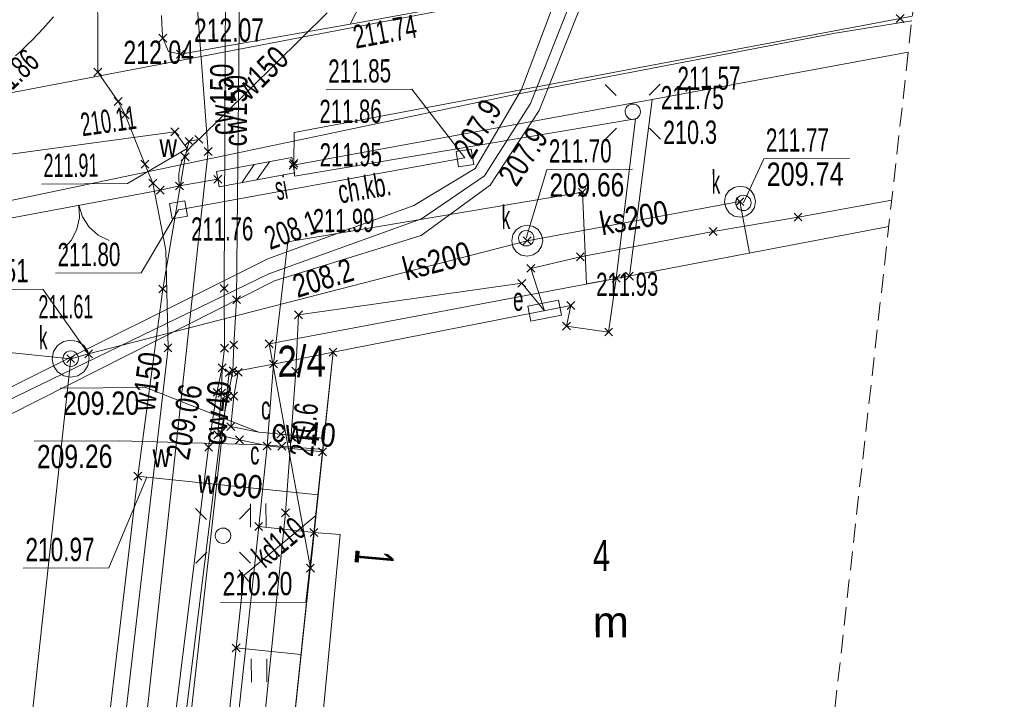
# Model space of a CAD drawing. Header units: millimetres. Extents: x 1477672 to 1731286, y -587673 to -401480.
# Tile 31 of 33: x 1648479 to 1680226, y -450072 to -428150. Entities that reach past the tile are written whole.
import ezdxf
from ezdxf.xclip import XClip

# ---------------------------------------------------------------- set-up
doc = ezdxf.new("R2010")
doc.units = ezdxf.units.MM
doc.header["$MEASUREMENT"] = 0
doc.header["$XCLIPFRAME"] = 0
doc.linetypes.add('2', pattern=[900, 600, -300])
doc.layers.add('820-G Rysunki Obrazki', color=7, linetype='Continuous')
for name, color, linetype, lineweight in [('mapa_robocza (1)_31_000 Inne (niezydentyfikowane)_Nr_pióra__1', 1, 'Continuous', 18), ('mapa_robocza (1)_31_000 Inne (niezydentyfikowane)_Nr_pióra__141', 141, 'Continuous', 18), ('mapa_robocza (1)_31_000 Inne (niezydentyfikowane)_Nr_pióra__18', 18, 'Continuous', 18), ('mapa_robocza (1)_31_000 Inne (niezydentyfikowane)_Nr_pióra__212', 212, 'Continuous', 18), ('mapa_robocza (1)_31_000 Inne (niezydentyfikowane)_Nr_pióra__30', 30, 'Continuous', 18), ('mapa_robocza (1)_31_000 Inne (niezydentyfikowane)_Nr_pióra__34', 34, 'Continuous', 18), ('mapa_robocza (1)_31_000 Inne (niezydentyfikowane)_Nr_pióra__5', 5, 'Continuous', 18), ('mapa_robocza (1)_31_000 Inne (niezydentyfikowane)_Nr_pióra__7', 7, 'Continuous', 18), ('mapa_robocza (1)_31_000 Inne (niezydentyfikowane)_Nr_pióra__96', 96, 'Continuous', 18), ('mapa_robocza (1)_31_Zakres_Nr_pióra__5', 5, 'Continuous', 18)]:
    doc.layers.add(name, color=color, linetype=linetype, lineweight=lineweight)
doc.styles.add('GENERATED_STYLE_3', font='arial.ttf')

# ---------------------------------------------------------------- blocks, each defined once
blk = doc.blocks.new('Rysunek_1_31', base_point=(1578976, -495102))
at = {"layer": 'mapa_robocza (1)_31_000 Inne (niezydentyfikowane)_Nr_pióra__1', "linetype": 'Continuous', "lineweight": 18, "flags": 128}
for points in [[(1652165, -409952), (1653850, -422933), (1654557, -432403), (1650542, -469167), (1649518, -477744), (1648755, -485062), (1648497, -488410), (1651219, -489220), (1652653, -489534), (1652721, -490945), (1651693, -501175), (1650588, -515883), (1650380, -517974), (1653194, -518678), (1653167, -519228)], [(1643764, -496282), (1641807, -494994), (1641417, -493306), (1641642, -487354), (1642073, -483942), (1643489, -469404), (1645409, -453822), (1646387, -443106), (1646807, -441384), (1647770, -440208), (1656485, -435868), (1661185, -434141), (1663168, -432949), (1664663, -430400), (1665648, -427775), (1667196, -422236), (1667852, -421442), (1668758, -420837), (1672453, -419905), (1678262, -419059)], [(1644150, -495640), (1642524, -494620), (1642187, -493271), (1642422, -487230), (1642773, -483928), (1644141, -469820), (1646069, -453868), (1646987, -443233), (1647349, -441811), (1648124, -440906), (1656699, -436577), (1661421, -435109), (1663651, -433486), (1665227, -431077), (1666489, -427920), (1667818, -422562), (1668414, -421909), (1669181, -421394), (1672826, -420543), (1678183, -419764)], [(1676596, -433974), (1673575, -434516), (1670839, -434982), (1666556, -435798), (1664959, -436172), (1665405, -437536), (1664672, -436654), (1657470, -437671), (1657381, -439484), (1657050, -444060), (1655844, -455851), (1655339, -462714), (1655303, -463145), (1654098, -472494), (1654201, -473475), (1653922, -474466), (1652957, -484017), (1653415, -485698), (1653015, -491004), (1651973, -501230), (1650975, -515828), (1650789, -517802), (1653503, -518456), (1653487, -519267)]]:
    blk.add_lwpolyline(points, dxfattribs=at)
blk.add_lwpolyline([(1664962, -437878), (1664866, -437387), (1665848, -437195), (1665944, -437685)], close=True, dxfattribs=at)
at = {"layer": 'mapa_robocza (1)_31_000 Inne (niezydentyfikowane)_Nr_pióra__141', "linetype": 'Continuous', "lineweight": 18, "flags": 128}
for points in [[(1676743, -427983), (1676998, -428236)], [(1676744, -428237), (1676997, -427982)], [(1652966, -428621), (1653221, -428874)], [(1652967, -428875), (1653220, -428620)], [(1653539, -429138), (1653794, -429390)], [(1653540, -429392), (1653793, -429136)], [(1650872, -429713), (1651128, -429966)], [(1650874, -429967), (1651126, -429712)], [(1651528, -430659), (1651783, -430912)], [(1651529, -430913), (1651782, -430658)], [(1651750, -431098), (1652006, -431351)], [(1651752, -431352), (1652004, -431097)], [(1653353, -431639), (1653609, -431891)], [(1653355, -431893), (1653607, -431637)], [(1653815, -431946), (1654071, -432199)], [(1653817, -432200), (1654069, -431945)], [(1654125, -431884), (1654380, -432137)], [(1654126, -432138), (1654379, -431883)], [(1654429, -432277), (1654685, -432529)], [(1654431, -432531), (1654683, -432275)], [(1652389, -432684), (1652645, -432937)], [(1652391, -432938), (1652643, -432683)], [(1653688, -432447), (1653943, -432699)], [(1653689, -432701), (1653942, -432445)], [(1657170, -432717), (1657425, -432969)], [(1657171, -432971), (1657424, -432715)], [(1657189, -432657), (1657445, -432909)], [(1657191, -432911), (1657443, -432655)], [(1652643, -433293), (1652898, -433545)], [(1652644, -433547), (1652897, -433291)], [(1654742, -433171), (1654998, -433423)], [(1654744, -433425), (1654996, -433169)], [(1652884, -433522), (1653140, -433774)], [(1652886, -433776), (1653138, -433520)], [(1653503, -433388), (1653759, -433641)], [(1653505, -433642), (1653757, -433387)], [(1666495, -433593), (1666750, -433845)], [(1666496, -433847), (1666749, -433591)], [(1671577, -433893), (1671832, -434146)], [(1671578, -434147), (1671831, -433892)], [(1673448, -434390), (1673703, -434642)], [(1673449, -434644), (1673702, -434388)], [(1670711, -434855), (1670967, -435108)], [(1670713, -435109), (1670965, -434854)], [(1664714, -435153), (1664969, -435406)], [(1664715, -435407), (1664968, -435152)], [(1666428, -435671), (1666683, -435924)], [(1666429, -435925), (1666682, -435670)], [(1664831, -436045), (1665086, -436298)], [(1664832, -436299), (1665085, -436044)], [(1664545, -436782), (1664798, -436527)], [(1667581, -436367), (1667836, -436619)], [(1667582, -436621), (1667835, -436365)], [(1668011, -436294), (1668266, -436547)], [(1668012, -436548), (1668264, -436293)], [(1652963, -436711), (1653218, -436964)], [(1652964, -436965), (1653217, -436710)], [(1654943, -436690), (1655198, -436942)], [(1654944, -436944), (1655197, -436688)], [(1664544, -436528), (1664799, -436781)], [(1655345, -437057), (1655600, -437310)], [(1655346, -437311), (1655599, -437056)], [(1666126, -437245), (1666381, -437498)], [(1666127, -437499), (1666380, -437244)], [(1657343, -437545), (1657598, -437797)], [(1657344, -437799), (1657597, -437543)], [(1665980, -437906), (1666235, -438158)], [(1665981, -438160), (1666234, -437904)], [(1667341, -438098), (1667596, -438351)], [(1667342, -438352), (1667595, -438097)], [(1653134, -438610), (1653389, -438863)], [(1653135, -438864), (1653388, -438609)], [(1654954, -438620), (1655209, -438872)], [(1654955, -438874), (1655208, -438618)], [(1655253, -438518), (1655509, -438770)], [(1655255, -438772), (1655507, -438516)], [(1656393, -438481), (1656648, -438734)], [(1656394, -438735), (1656647, -438480)], [(1658455, -438749), (1658710, -439002)], [(1658456, -439003), (1658709, -438748)], [(1649996, -438958), (1650251, -439211)], [(1649997, -439212), (1650250, -438957)], [(1650575, -438805), (1650830, -439058)], [(1650576, -439059), (1650829, -438804)], [(1654877, -439250), (1655133, -439503)], [(1654879, -439504), (1655131, -439249)], [(1655228, -439348), (1655483, -439601)], [(1655229, -439602), (1655482, -439347)], [(1656537, -439131), (1656792, -439383)], [(1656538, -439385), (1656791, -439129)], [(1657253, -439357), (1657509, -439610)], [(1657255, -439611), (1657507, -439356)], [(1655108, -439409), (1655364, -439661)], [(1655110, -439663), (1655362, -439407)], [(1655398, -439397), (1655654, -439650)], [(1655400, -439651), (1655652, -439396)], [(1654712, -440041), (1654967, -440294)], [(1654713, -440295), (1654966, -440040)], [(1654862, -440070), (1655118, -440323)], [(1654864, -440324), (1655116, -440069)], [(1655063, -440179), (1655318, -440432)], [(1655064, -440433), (1655317, -440178)], [(1655253, -440168), (1655508, -440420)], [(1655254, -440422), (1655507, -440167)], [(1655158, -441149), (1655414, -441401)], [(1655160, -441403), (1655412, -441147)], [(1654740, -441411), (1654995, -441663)], [(1654741, -441665), (1654994, -441409)], [(1654839, -441340), (1655095, -441593)], [(1654841, -441594), (1655093, -441339)], [(1655441, -441577), (1655696, -441829)], [(1655442, -441831), (1655695, -441575)], [(1656770, -441389), (1657025, -441642)], [(1656771, -441643), (1657024, -441388)], [(1654442, -441813), (1654698, -442065)], [(1654444, -442067), (1654696, -441811)], [(1656332, -441772), (1656587, -442024)], [(1656333, -442026), (1656586, -441770)], [(1656802, -441779), (1657058, -442032)], [(1656804, -442033), (1657056, -441778)], [(1658113, -441961), (1658369, -442214)], [(1658115, -442215), (1658367, -441960)], [(1652158, -442746), (1652413, -442998)], [(1652159, -443000), (1652412, -442744)], [(1656923, -443933), (1657178, -444186)], [(1656924, -444187), (1657177, -443932)], [(1656057, -444373), (1656313, -444626)], [(1656059, -444627), (1656311, -444372)], [(1657838, -444563), (1658094, -444816)], [(1657840, -444817), (1658092, -444562)], [(1657725, -445714), (1657980, -445966)], [(1657726, -445968), (1657979, -445712)], [(1655330, -448288), (1655585, -448540)], [(1655331, -448542), (1655584, -448286)]]:
    blk.add_lwpolyline(points, dxfattribs=at)
at = {"layer": 'mapa_robocza (1)_31_000 Inne (niezydentyfikowane)_Nr_pióra__18', "linetype": 'Continuous', "lineweight": 18, "flags": 128}
blk.add_lwpolyline([(1676502, -434816), (1667709, -436493), (1667469, -438224), (1666108, -438032), (1666254, -437371), (1658582, -438876), (1656866, -455116), (1664251, -455883), (1664336, -455053), (1667088, -455347), (1667003, -456187), (1674031, -456926)], dxfattribs=at)
at = {"layer": 'mapa_robocza (1)_31_000 Inne (niezydentyfikowane)_Nr_pióra__212', "linetype": 'Continuous', "lineweight": 18, "flags": 128}
for points in [[(1655005, -439376), (1655081, -438746), (1655070, -436816), (1655130, -424685), (1661404, -423659)], [(1655356, -439474), (1655381, -438644), (1655472, -437184), (1655592, -425043), (1661707, -424067)], [(1646906, -505264), (1647727, -505340), (1650028, -505556), (1651558, -493557), (1651899, -490265), (1648807, -489903), (1650027, -477726), (1651598, -465887), (1651877, -463885), (1652831, -456029), (1653099, -453858), (1654570, -441939), (1654840, -440167), (1655005, -439376)], [(1658250, -442018), (1656930, -441905), (1656329, -441859), (1655569, -441703), (1654868, -441537), (1654990, -440196), (1655005, -439376)], [(1647139, -505723), (1647829, -505799), (1650401, -506054), (1652041, -494024), (1652537, -489822), (1649274, -489420), (1650485, -477333), (1652056, -465414), (1652307, -463902), (1653247, -455227), (1653467, -453516), (1654967, -441467), (1655190, -440305), (1655356, -439474)], [(1658288, -441647), (1656898, -441515), (1656187, -441450), (1655286, -441275), (1655380, -440294), (1655526, -439523), (1655356, -439474)], [(1656187, -441450), (1652549, -440019), (1649789, -440034)], [(1656329, -441859), (1651709, -441733), (1648949, -441748)]]:
    blk.add_lwpolyline(points, dxfattribs=at)
at = {"layer": 'mapa_robocza (1)_31_000 Inne (niezydentyfikowane)_Nr_pióra__30', "linetype": 'Continuous', "lineweight": 18, "flags": 128}
blk.add_lwpolyline([(1678224, -419399), (1672355, -420236), (1669020, -421085), (1667477, -422434), (1666129, -427862), (1664946, -430849), (1663469, -433187), (1661437, -434569), (1656508, -436348), (1648011, -440477), (1647049, -441762), (1645769, -453860), (1643927, -469041), (1642471, -483610), (1641965, -487783), (1641665, -492914), (1642235, -494751), (1644404, -496219), (1650855, -499961), (1654511, -502580), (1655878, -505522), (1655226, -508656), (1648401, -514796), (1647196, -515693)], dxfattribs=at)
at = {"layer": 'mapa_robocza (1)_31_000 Inne (niezydentyfikowane)_Nr_pióra__34', "linetype": 'Continuous', "lineweight": 18, "flags": 128}
for points in [[(1671815, -434059), (1672476, -432640), (1675236, -432624)], [(1664811, -435200), (1665478, -432991), (1668238, -432975)], [(1650123, -439085), (1650702, -438931), (1664842, -435279), (1671704, -434020), (1672014, -435668)], [(1650702, -438931), (1649230, -436842), (1646470, -436858)], [(1650123, -439085), (1646771, -438749), (1644011, -438765)], [(1650123, -439085), (1646307, -474237), (1644812, -487246)], [(1655457, -448414), (1655704, -446082), (1658023, -444139)], [(1655211, -450755), (1655457, -448414)], [(1655457, -448414), (1657549, -448622)]]:
    blk.add_lwpolyline(points, dxfattribs=at)
for points in [[(1671707, -434520), (1671516, -434483), (1671352, -434376), (1671244, -434213), (1671204, -434023), (1671241, -433831), (1671348, -433668), (1671511, -433559), (1671702, -433520), (1671893, -433557), (1672056, -433664), (1672165, -433826), (1672204, -434017), (1672168, -434208), (1672060, -434372), (1671898, -434481)], [(1664844, -435779), (1664653, -435743), (1664490, -435635), (1664381, -435473), (1664342, -435282), (1664378, -435091), (1664486, -434927), (1664648, -434819), (1664839, -434779), (1665030, -434816), (1665194, -434923), (1665302, -435086), (1665342, -435277), (1665305, -435468), (1665198, -435631), (1665035, -435740)], [(1650127, -439685), (1649897, -439640), (1649702, -439511), (1649571, -439318), (1649523, -439088), (1649568, -438858), (1649697, -438663), (1649890, -438532), (1650120, -438485), (1650350, -438529), (1650545, -438658), (1650676, -438851), (1650723, -439081), (1650679, -439311), (1650550, -439506), (1650357, -439637)]]:
    blk.add_lwpolyline(points, close=True, dxfattribs=at)
at = {"layer": 'mapa_robocza (1)_31_000 Inne (niezydentyfikowane)_Nr_pióra__5', "linetype": 'Continuous', "lineweight": 18, "flags": 128}
for points in [[(1658389, -427927), (1654252, -432011), (1653943, -432072), (1653874, -432303)], [(1653874, -432303), (1653481, -431765), (1641940, -433342), (1634876, -434353), (1629073, -437346), (1598082, -440806), (1555587, -446842)], [(1653874, -432303), (1651951, -433436), (1649191, -433452)], [(1653874, -432303), (1653816, -432573), (1653090, -436837), (1652285, -442872)], [(1652285, -442872), (1650684, -456402), (1645851, -499130), (1639689, -504046), (1639262, -508079)], [(1658099, -443479), (1652576, -442911), (1652285, -442872)], [(1652576, -442911), (1651352, -445830), (1648592, -445846)], [(1658099, -443479), (1657709, -446933), (1654949, -446949)]]:
    blk.add_lwpolyline(points, dxfattribs=at)
at = {"layer": 'mapa_robocza (1)_31_000 Inne (niezydentyfikowane)_Nr_pióra__7', "linetype": 'Continuous', "lineweight": 18, "flags": 128}
for points in [[(1665405, -427156), (1659131, -428292), (1653667, -429264), (1653276, -429176), (1653094, -428747), (1653073, -428504), (1653061, -428261), (1653055, -428018)], [(1649566, -428061), (1649402, -428250), (1649235, -428436), (1649065, -428619), (1648890, -428798), (1648713, -428974), (1648532, -429147), (1648348, -429316)], [(1649566, -428061), (1649402, -428250), (1649235, -428436), (1649065, -428619), (1648890, -428798), (1648713, -428974), (1648532, -429147), (1648348, -429316)], [(1650988, -426009), (1651000, -429839), (1651655, -430786), (1651878, -431224), (1652517, -432811), (1652771, -433419), (1653193, -435587), (1653261, -438736), (1650461, -462933)], [(1677590, -425074), (1674715, -425522), (1664576, -427371), (1644008, -431310), (1612670, -436951), (1595106, -437953), (1578245, -437820), (1564366, -439801), (1517352, -453033), (1517510, -452692), (1501077, -450567), (1501758, -459403), (1491526, -579970)], [(1648348, -429316), (1648532, -429147), (1648713, -428974), (1648890, -428798), (1649065, -428619), (1649235, -428436), (1649402, -428250), (1649566, -428061)], [(1650988, -426009), (1651000, -429839), (1651655, -430786), (1651878, -431224), (1652517, -432811), (1652771, -433419), (1653193, -435587), (1653261, -438736), (1650461, -462933)], [(1650461, -462933), (1653261, -438736), (1653193, -435587), (1652771, -433419), (1652517, -432811), (1651878, -431224), (1651655, -430786), (1651000, -429839), (1650988, -426009)], [(1495172, -580137), (1504633, -477447), (1505593, -467041), (1506423, -463676), (1507620, -461459), (1509867, -459056), (1514061, -456442), (1517453, -455032), (1517773, -454900), (1537953, -451374), (1542759, -450706), (1617490, -440333), (1645898, -436389), (1646186, -434407), (1658841, -431744), (1664454, -430562), (1674773, -428582), (1677243, -428183)], [(1677243, -428183), (1674773, -428582), (1664454, -430562), (1658841, -431744), (1646186, -434407), (1645898, -436389), (1639770, -492215), (1669731, -495413)], [(1673744, -459503), (1666737, -458769), (1666765, -458319), (1666821, -457698), (1664100, -457404), (1664033, -458024), (1663996, -458465), (1653249, -457327), (1655236, -439535), (1656664, -439257), (1657122, -435314), (1666623, -433719), (1666760, -436668), (1667709, -436493), (1668339, -431349), (1657339, -433193), (1657317, -432783), (1657331, -431793), (1676870, -428110), (1677259, -428039)], [(1668875, -430726), (1677130, -429197)], [(1662836, -432611), (1661123, -430394), (1658363, -430409)], [(1664663, -430400), (1663168, -432949)], [(1667358, -430241), (1667715, -430593)], [(1669126, -430231), (1668775, -430587)], [(1657297, -432843), (1668875, -430726)], [(1668875, -430726), (1668138, -436420)], [(1663651, -433486), (1665227, -431077)], [(1667369, -432009), (1667721, -431653)], [(1669137, -431999), (1668781, -431647)], [(1653631, -433514), (1653610, -433319), (1653615, -433123), (1653645, -432929), (1653700, -432741), (1653779, -432561), (1653881, -432394), (1654004, -432241), (1654146, -432105)], [(1651219, -489220), (1648497, -488410), (1648755, -485062), (1649518, -477744), (1650542, -469167), (1654557, -432403)], [(1653596, -434284), (1662836, -432611)], [(1657251, -432597), (1654824, -433051)], [(1657344, -433089), (1657251, -432597)], [(1656037, -432824), (1655639, -433408)], [(1656037, -432824), (1655639, -433408)], [(1656529, -432732), (1656130, -433316)], [(1656529, -432732), (1656130, -433316)], [(1654870, -433297), (1653631, -433514)], [(1654916, -433543), (1654824, -433051)], [(1657344, -433089), (1654916, -433543)], [(1647758, -434628), (1653012, -433648)], [(1653631, -433514), (1653012, -433648)], [(1653596, -434284), (1652397, -436313), (1649637, -436329)], [(1650385, -434138), (1650406, -434529), (1650325, -434912), (1650147, -435261), (1649886, -435553)], [(1651360, -435277), (1651011, -435100), (1650720, -434838), (1650506, -434510), (1650385, -434138)], [(1673575, -434516), (1670839, -434982)], [(1676502, -434816), (1667709, -436493), (1667469, -438224), (1666108, -438032), (1666254, -437371), (1658582, -438876), (1657966, -444689), (1658816, -444754), (1658099, -452189), (1661041, -452512), (1660739, -455513), (1664251, -455883), (1664336, -455053), (1667088, -455347), (1667003, -456187), (1672006, -456708), (1672338, -453706), (1674372, -453873)], [(1676502, -434816), (1667709, -436493), (1667469, -438224), (1666108, -438032), (1666254, -437371), (1658582, -438876)], [(1656485, -435868), (1647770, -440208)], [(1648124, -440906), (1656699, -436577)], [(1658582, -438876), (1656866, -455116), (1656003, -463231), (1653844, -484094), (1656706, -484387), (1663900, -485116), (1670799, -485857)], [(1656664, -439257), (1656460, -441898)], [(1657381, -439484), (1657050, -444060)], [(1656460, -441898), (1656185, -444500)], [(1656460, -441898), (1658241, -442088)], [(1655919, -443764), (1655923, -444514)], [(1656423, -444511), (1656419, -443761)], [(1654147, -443917), (1654503, -444269)], [(1655915, -443907), (1655563, -444263)], [(1656185, -444500), (1655368, -452054)], [(1656185, -444500), (1657966, -444689)], [(1654158, -445685), (1654510, -445329)], [(1655926, -445675), (1655570, -445323)], [(1655544, -445890), (1655864, -446275)], [(1655947, -448764), (1655952, -449514)], [(1656452, -449511), (1656447, -448761)]]:
    blk.add_lwpolyline(points, dxfattribs=at)
for points in [[(1661706, -416987), (1643256, -420534), (1611031, -424991), (1593451, -428542), (1583705, -432569), (1564366, -439801), (1578245, -437820), (1595106, -437953), (1612670, -436951), (1644008, -431310), (1664576, -427371)], [(1665405, -427156), (1668035, -423801), (1671068, -420783), (1670186, -420448), (1668798, -420776), (1667482, -421464), (1666259, -422701), (1665225, -423827), (1663662, -424906), (1661677, -425928), (1659497, -427580), (1659131, -428292)], [(1668246, -430870), (1668311, -430878), (1668371, -430902), (1668424, -430942), (1668464, -430993), (1668488, -431053), (1668498, -431118), (1668489, -431183), (1668465, -431243), (1668426, -431296), (1668374, -431336), (1668314, -431360), (1668249, -431370), (1668184, -431361), (1668124, -431337), (1668072, -431298), (1668031, -431246), (1668007, -431186), (1667998, -431121), (1668006, -431056), (1668030, -430996), (1668070, -430944), (1668121, -430903), (1668181, -430879)], [(1662548, -432406), (1662631, -432899), (1663124, -432816), (1663041, -432323)], [(1671813, -433809), (1671878, -433818), (1671938, -433841), (1671991, -433881), (1672031, -433933), (1672055, -433993), (1672065, -434058), (1672056, -434123), (1672032, -434183), (1671993, -434235), (1671941, -434275), (1671881, -434300), (1671816, -434309), (1671751, -434300), (1671691, -434277), (1671639, -434237), (1671598, -434185), (1671574, -434125), (1671565, -434061), (1671573, -433995), (1671597, -433935), (1671637, -433883), (1671688, -433843), (1671748, -433818)], [(1653306, -434081), (1653392, -434574), (1653885, -434488), (1653799, -433995)], [(1664810, -434950), (1664875, -434958), (1664935, -434982), (1664987, -435022), (1665027, -435073), (1665052, -435133), (1665061, -435198), (1665052, -435263), (1665029, -435323), (1664989, -435376), (1664937, -435416), (1664878, -435440), (1664813, -435450), (1664748, -435441), (1664687, -435417), (1664635, -435378), (1664595, -435326), (1664570, -435266), (1664561, -435201), (1664570, -435136), (1664593, -435076), (1664633, -435024), (1664685, -434983), (1664745, -434959)], [(1667709, -436493), (1656521, -438608), (1657853, -445840), (1658582, -438876), (1666254, -437371), (1666108, -438032), (1667469, -438224)], [(1650122, -438835), (1650187, -438843), (1650247, -438867), (1650299, -438907), (1650340, -438958), (1650364, -439018), (1650373, -439083), (1650365, -439148), (1650341, -439208), (1650301, -439261), (1650250, -439301), (1650190, -439325), (1650125, -439335), (1650060, -439326), (1650000, -439302), (1649947, -439263), (1649907, -439211), (1649883, -439151), (1649873, -439086), (1649882, -439021), (1649906, -438961), (1649945, -438909), (1649997, -438868), (1650057, -438844)], [(1655236, -439535), (1656664, -439257), (1658582, -438876), (1658241, -442088), (1657966, -444689), (1657170, -452244), (1655368, -452054), (1655028, -455427), (1658070, -455759), (1658127, -455246), (1663943, -455852), (1664251, -455883), (1664100, -457404), (1664052, -457854), (1663996, -458465), (1653249, -457327)], [(1655035, -444546), (1655100, -444555), (1655160, -444579), (1655212, -444618), (1655253, -444670), (1655277, -444730), (1655286, -444795), (1655278, -444860), (1655254, -444920), (1655214, -444972), (1655163, -445013), (1655103, -445037), (1655038, -445046), (1654973, -445038), (1654913, -445014), (1654860, -444974), (1654820, -444923), (1654796, -444863), (1654786, -444798), (1654795, -444733), (1654819, -444673), (1654858, -444620), (1654910, -444580), (1654970, -444556)], [(1658099, -452189), (1658816, -444754), (1657966, -444689), (1656866, -455116), (1660739, -455513), (1661041, -452512)]]:
    blk.add_lwpolyline(points, close=True, dxfattribs=at)
at = {"layer": 'mapa_robocza (1)_31_000 Inne (niezydentyfikowane)_Nr_pióra__96', "linetype": 'Continuous', "lineweight": 18, "flags": 128}
blk.add_lwpolyline([(1664576, -427371), (1661706, -416987), (1654574, -418359), (1643256, -420534), (1611031, -424991), (1593451, -428542), (1583705, -432569), (1564366, -439801), (1578245, -437820), (1595106, -437953), (1612670, -436951), (1644008, -431310)], close=True, dxfattribs=at)
for points in [[(1677590, -425074), (1674715, -425522), (1664576, -427371), (1644008, -431310), (1612670, -436951), (1595106, -437953), (1578245, -437820), (1564366, -439801), (1517352, -453033), (1517510, -452692), (1501077, -450567), (1501758, -459403), (1491526, -579970)], [(1495172, -580137), (1504633, -477447), (1505593, -467041), (1506423, -463676), (1507620, -461459), (1509867, -459056), (1514061, -456442), (1517453, -455032), (1517773, -454900), (1537953, -451374), (1542759, -450706), (1617490, -440333), (1645898, -436389), (1646186, -434407), (1658841, -431744), (1664454, -430562), (1674773, -428582), (1677243, -428183)], [(1677243, -428183), (1674773, -428582), (1664454, -430562), (1658841, -431744), (1646186, -434407), (1645898, -436389), (1639770, -492215), (1669731, -495413)]]:
    blk.add_lwpolyline(points, dxfattribs=at)
at = {"layer": 'mapa_robocza (1)_31_Zakres_Nr_pióra__5', "linetype": '2', "lineweight": 18, "flags": 128}
blk.add_lwpolyline([(1680226, -401480), (1659423, -587673)], dxfattribs=at)
at = {"layer": 'mapa_robocza (1)_31_000 Inne (niezydentyfikowane)_Nr_pióra__1', "linetype": 'Continuous', "lineweight": 18, "char_height": 750, "attachment_point": 7, "style": 'GENERATED_STYLE_3'}
for s, insert, rotation in [('\\A1;{\\W0.741;207.9}', (1663081, -432700), 59.6004), ('\\A1;{\\W0.741;207.9}', (1664501, -433582), 56.8064), ('\\A1;{\\W0.664;208.1}', (1656556, -435594), 20.1774), ('\\A1;{\\W0.75;208.2}', (1657437, -437139), 17.2634), ('\\A1;{\\W0.567;e}', (1664392, -437550), 0.3314), ('\\A1;{\\W0.654;210.6}', (1657940, -442262), 84.1614)]:
    blk.add_mtext(s, dxfattribs=dict(at, insert=insert, rotation=rotation))
at = {"layer": 'mapa_robocza (1)_31_000 Inne (niezydentyfikowane)_Nr_pióra__18', "linetype": 'Continuous', "lineweight": 18, "insert": (1666960, -448075), "char_height": 1000, "attachment_point": 7, "rotation": 0.3314, "style": 'GENERATED_STYLE_3'}
blk.add_mtext('\\A1;m', dxfattribs=at)
at = {"layer": 'mapa_robocza (1)_31_000 Inne (niezydentyfikowane)_Nr_pióra__212', "linetype": 'Continuous', "lineweight": 18, "char_height": 750, "style": 'GENERATED_STYLE_3'}
for s, insert, attachment_point, rotation in [('\\A1;{\\W0.761;cw150}', (1654991, -431871), 4, 89.7174), ('\\A1;{\\W0.761;cw150}', (1655428, -432237), 4, 89.4344), ('\\A1;{\\W0.758;209.06}', (1653937, -442385), 7, 79.3434), ('\\A1;{\\W0.845;cw40}', (1654746, -441858), 4, 84.7904), ('\\A1;{\\W0.766;209.20}', (1649876, -440914), 7, 0.3314), ('\\A1;{\\W0.567;c}', (1656263, -441057), 7, 0.3314), ('\\A1;{\\W0.845;cw40}', (1656608, -441380), 4, 354.5804), ('\\A1;{\\W0.76;209.26}', (1649035, -442629), 7, 0.3314), ('\\A1;{\\W0.567;c}', (1655912, -442509), 7, 0.3314)]:
    blk.add_mtext(s, dxfattribs=dict(at, insert=insert, attachment_point=attachment_point, rotation=rotation))
at = {"layer": 'mapa_robocza (1)_31_000 Inne (niezydentyfikowane)_Nr_pióra__34', "linetype": 'Continuous', "lineweight": 18, "char_height": 750, "style": 'GENERATED_STYLE_3'}
for s, insert, attachment_point, rotation in [('\\A1;{\\W0.634;211.77}', (1672543, -432411), 7, 0.3314), ('\\A1;{\\W0.631;211.70}', (1665545, -432774), 7, 0.3314), ('\\A1;{\\W0.775;209.74}', (1672565, -433523), 7, 0.3314), ('\\A1;{\\W0.752;209.66}', (1665564, -433874), 7, 0.3314), ('\\A1;{\\W0.793;ks200}', (1667193, -434743), 4, 10.4014), ('\\A1;{\\W0.793;ks200}', (1660850, -436211), 4, 14.4814), ('\\A1;{\\W0.695;209.51}', (1646544, -436644), 7, 0.3314), ('\\A1;{\\W0.63;kd110}', (1656145, -445587), 4, 39.9674)]:
    blk.add_mtext(s, dxfattribs=dict(at, insert=insert, attachment_point=attachment_point, rotation=rotation))
at = {"layer": 'mapa_robocza (1)_31_000 Inne (niezydentyfikowane)_Nr_pióra__5', "linetype": 'Continuous', "lineweight": 18, "char_height": 750, "style": 'GENERATED_STYLE_3'}
for s, insert, attachment_point, rotation in [('\\A1;{\\W0.753;w150}', (1655609, -430533), 4, 44.6344), ('\\A1;{\\W0.559;210.11}', (1650506, -431923), 7, 8.0554), ('\\A1;{\\W0.746;w}', (1652989, -432584), 7, 0.3314), ('\\A1;{\\W0.552;211.91}', (1649249, -433238), 7, 0.3314), ('\\A1;{\\W0.753;w150}', (1652462, -440753), 4, 82.4014), ('\\A1;{\\W0.746;w}', (1652767, -442585), 7, 0.3314), ('\\A1;{\\W0.836;wo90}', (1654182, -443409), 7, 354.1504), ('\\A1;{\\W0.697;210.97}', (1648666, -445631), 7, 0.3314), ('\\A1;{\\W0.702;210.20}', (1655023, -446735), 7, 0.3314)]:
    blk.add_mtext(s, dxfattribs=dict(at, insert=insert, attachment_point=attachment_point, rotation=rotation))
at = {"layer": 'mapa_robocza (1)_31_000 Inne (niezydentyfikowane)_Nr_pióra__7', "linetype": 'Continuous', "lineweight": 18, "style": 'GENERATED_STYLE_3'}
for s, insert, char_height, attachment_point, rotation in [('\\A1;{\\W0.705;212.07}', (1654100, -428880), 750, 7, 0.3314), ('\\A1;{\\W0.64;211.74}', (1659314, -429086), 750, 7, 10.4754), ('\\A1;{\\W0.711;212.04}', (1651825, -429593), 750, 7, 0.3314), ('\\A1;{\\W0.625;211.86}', (1647698, -430953), 750, 7, 42.6854), ('\\A1;{\\W0.632;211.85}', (1658430, -430195), 750, 7, 0.3314), ('\\A1;{\\W0.634;211.57}', (1669692, -430430), 750, 7, 0.3314), ('\\A1;{\\W0.632;211.75}', (1669155, -431053), 750, 7, 0.3314), ('\\A1;{\\W0.625;211.86}', (1658147, -431496), 750, 7, 0.3314), ('\\A1;{\\W0.664;210.3}', (1669225, -432173), 750, 7, 0.3314), ('\\A1;{\\W0.625;211.95}', (1658155, -432896), 750, 7, 0.3314), ('\\A1;{\\W0.52;k}', (1670795, -433761), 750, 7, 0.3314), ('\\A1;{\\W0.5;si}', (1656722, -433616), 750, 4, 10.2654), ('\\A1;{\\W0.611;ch.kb.}', (1658812, -434092), 750, 7, 9.5294), ('\\A1;{\\W0.617;211.99}', (1657936, -435018), 750, 7, 0.3314), ('\\A1;{\\W0.52;k}', (1664022, -434900), 750, 7, 0.3314), ('\\A1;{\\W0.625;211.76}', (1654008, -435290), 750, 7, 0.3314), ('\\A1;{\\W0.631;211.80}', (1649704, -436115), 750, 7, 0.3314), ('\\A1;{\\W0.625;211.93}', (1667069, -437075), 750, 7, 0.3314), ('\\A1;{\\W0.552;211.61}', (1649085, -437799), 750, 7, 0.3314), ('\\A1;{\\W0.52;k}', (1649104, -438786), 750, 7, 0.3314), ('\\A1;{\\W0.804;2/4}', (1656790, -439178), 1000, 4, 0.3314), ('\\A1;{\\W0.716;4}', (1666959, -445431), 1000, 4, 0.3314), ('\\A1;{\\W0.5;1}', (1659936, -445263), 1250, 4, 264.9714)]:
    blk.add_mtext(s, dxfattribs=dict(at, insert=insert, char_height=char_height, attachment_point=attachment_point, rotation=rotation))

msp = doc.modelspace()

# ---------------------------------------------------------------- block references
at = {"layer": '820-G Rysunki Obrazki', "color": 7, "linetype": 'Continuous', "lineweight": 13}
ref = msp.add_blockref('Rysunek_1_31', (1578976, -495102), dxfattribs=at)
XClip(ref).set_block_clipping_path([(1477726.0314692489, -588724.3337801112), (1681302.6256645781, -587546.7532186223), (1680226.3292941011, -401479.8660885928), (1476649.735098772, -402657.4466500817)])

doc.saveas('drawing.dxf')
